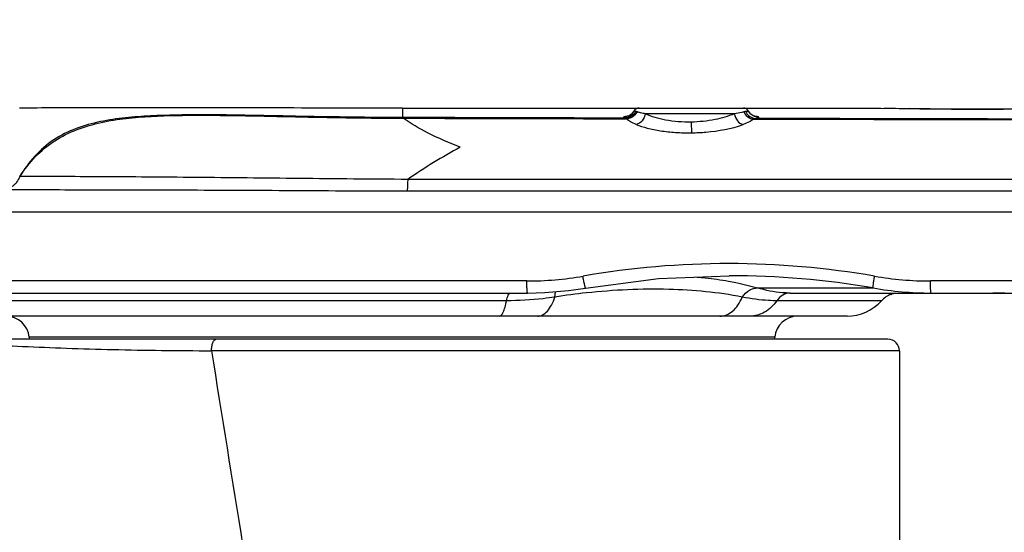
# Model space of a CAD drawing. Header units: millimetres. Extents: x 7426 to 8300, y 123 to 421.
# Tile 130 of 197: x 8134.49 to 8138.75, y 221.27 to 223.49. Entities that reach past the tile are written whole.
import ezdxf

# ---------------------------------------------------------------- set-up
doc = ezdxf.new("R2010")
doc.units = ezdxf.units.MM
for name, color, linetype in [('外形图', 7, 'Continuous'), ('尺寸标注', 7, 'Continuous'), ('运动范围', 7, 'Continuous')]:
    doc.layers.add(name, color=color, linetype=linetype)
doc.styles.add('微软雅黑', font='msyh.ttc')
doc.dimstyles.new('尺寸标注_1_20比例', dxfattribs={"dimtxt": 1.5, "dimasz": 1.25, "dimexe": 0.5, "dimexo": 0.4, "dimgap": 0.5, "dimtad": 1, "dimdec": 1, "dimlfac": 20, "dimdsep": 46, "dimtxsty": '微软雅黑', "dimcen": 0.09, "dimadec": 0, "dimazin": 0, "dimtp": 0.01, "dimtm": 0.01, "dimtfac": 1, "dimtdec": 1, "dimtofl": 0, "dimtmove": 0, "dimatfit": 3, "dimfxl": 1, "dimtolj": 1, "dimarcsym": 0})

# ---------------------------------------------------------------- blocks, each defined once
blk = doc.blocks.new('*D1270')
at = {"layer": 'Defpoints', "color": 0}
for p in [(8171.7993, 231.3206), (8226.044, 230.3839), (8100.9141, 219.9546), (8166.8965, 219.9546), (8234.12, 219.9546)]:
    blk.add_point(p, dxfattribs=at)
at = {"layer": '尺寸标注', "color": 0, "lineweight": -2}
blk.add_arc((8166.8965, 219.9546), 12.3783, 15.78836, 174.21164, dxfattribs=at)
at = {"layer": '尺寸标注', "color": 0}
for points in [[(8178.6047, 223.2761), (8179.0109, 223.369), (8179.0868, 222.1041)], [(8154.3732, 221.2135), (8154.7894, 221.1925), (8154.5182, 219.9546)]]:
    blk.add_solid(points, dxfattribs=at)
at = {"layer": '尺寸标注', "color": 0, "insert": (8165.7062, 233.56), "char_height": 1.5, "attachment_point": 5, "rotation": 5, "style": '微软雅黑'}
blk.add_mtext('\\A1;-\\A1;170%%d', dxfattribs=at)

msp = doc.modelspace()

# ---------------------------------------------------------------- linework, layer by layer
at = {"layer": '外形图', "color": 7, "linetype": 'Continuous'}
for p, q in [((8136.1487, 223.1046), (8136.1487, 223.0636)), ((8136.1487, 223.1046), (8138.2155, 223.1046)), ((8137.1388, 223.0782), (8137.1287, 223.0713)), ((8137.149, 223.0913), (8137.1388, 223.0782)), ((8137.1556, 223.0901), (8137.149, 223.0913)), ((8137.5827, 223.08), (8137.1978, 223.08)), ((8137.6542, 223.0782), (8137.644, 223.0913)), ((8137.6643, 223.0713), (8137.6542, 223.0782)), ((8138.2155, 223.1046), (8138.3394, 223.1025)), ((8138.2155, 223.1046), (8138.2157, 223.1046)), ((8138.2683, 223.1037), (8138.2944, 223.1032)), ((8138.4291, 223.1014), (8138.3394, 223.1025)), ((8138.4186, 223.1015), (8138.4281, 223.1014)), ((8138.4281, 223.1014), (8138.4355, 223.1013)), ((8138.4284, 223.1014), (8138.4341, 223.1013)), ((8138.5382, 223.1004), (8138.4291, 223.1014)), ((8138.5112, 223.1006), (8138.528, 223.1004)), ((8138.528, 223.1004), (8138.5338, 223.1004)), ((8138.5338, 223.1004), (8138.5525, 223.1003)), ((8138.5338, 223.1004), (8138.5523, 223.1003)), ((8138.6985, 223.0997), (8138.5382, 223.1004)), ((8138.6328, 223.0998), (8138.6523, 223.0997)), ((8139.1443, 223.0997), (8138.6985, 223.0997)), ((8138.7465, 223.0996), (8138.7465, 223.0996)), ((8136.1486, 223.0606), (8136.1523, 223.0606)), ((8136.1486, 223.0606), (8136.1523, 223.0606)), ((8137.1115, 223.0611), (8137.0698, 223.0612)), ((8137.1115, 223.0581), (8137.1186, 223.058)), ((8137.1115, 223.0581), (8137.1186, 223.058)), ((8137.1287, 223.0713), (8137.1239, 223.0692)), ((8137.3965, 223.0438), (8137.3972, 222.9975)), ((8137.6696, 223.0691), (8137.6643, 223.0713)), ((8137.6663, 223.0568), (8137.6747, 223.0568)), ((8146.3872, 222.6546), (8133.9374, 222.6546)), ((8136.6859, 222.3567), (8133.9236, 222.3567)), ((8137.5607, 222.3796), (8137.5609, 222.3796)), ((8137.5609, 222.3796), (8137.5609, 222.3796)), ((8139.1265, 222.3567), (8138.4304, 222.3567)), ((8136.9401, 222.3261), (8136.9401, 222.3261)), ((8137.6832, 222.3265), (8138.1826, 222.3265)), ((8133.9736, 222.3046), (8136.6894, 222.3046)), ((8136.5988, 222.2713), (8134.0742, 222.2713)), ((8136.6151, 222.3046), (8136.615, 222.3046)), ((8138.2188, 222.2713), (8137.766, 222.2713)), ((8137.8242, 222.3046), (8139.1288, 222.3046)), ((8138.2596, 222.2987), (8138.2679, 222.302)), ((8138.2679, 222.302), (8138.2697, 222.3028)), ((8138.2698, 222.3028), (8138.2736, 222.304)), ((8138.2736, 222.304), (8138.2739, 222.304)), ((8138.0698, 222.2046), (8134.2232, 222.2046)), ((8138.2465, 222.1046), (8133.8092, 222.1046)), ((8134.5357, 222.1133), (8134.5364, 222.1046)), ((8137.7573, 222.1133), (8134.5358, 222.1133)), ((8137.7566, 222.1046), (8137.7573, 222.1133)), ((8138.2965, 222.0546), (8135.3237, 222.0546)), ((8138.2965, 222.0546), (8138.2965, 221.1827))]:
    msp.add_line(p, q, dxfattribs=at)
for points in [[(8137.1246, 223.0696), (8137.1233, 223.0691), (8137.1229, 223.069)], [(8137.6673, 223.0695), (8137.6697, 223.069), (8137.6696, 223.0691)], [(8136.9401, 222.3261), (8137.2555, 222.3668), (8137.5607, 222.3796)], [(8136.6894, 222.3046), (8136.764, 222.3065), (8136.8662, 222.3152), (8136.9401, 222.3261)]]:
    msp.add_lwpolyline(points, dxfattribs=at)
for centre, radius, start, end in [((8137.1711, 223.0796), 0.025, 90, 151.9672), ((8137.196, 223.1804), 0.098, 251.7149, 252.9981), ((8137.6219, 223.0796), 0.025, 28.0239, 90), ((8137.6401, 223.0287), 0.0617, 105.2341, 105.9909), ((8137.6367, 223.0414), 0.0486, 102.699, 105.2975), ((8138.7683, 252.7403), 29.6409, 268.95651, 269.34291), ((8138.7532, 251.8638), 28.7643, 269.36439, 269.56284), ((8138.7527, 251.8022), 28.7027, 269.36687, 269.51808), ((8138.747, 250.939), 27.8394, 269.59942, 269.80484), ((8138.7485, 251.1936), 28.094, 269.60038, 269.764), ((8137.1468, 222.8887), 0.1825, 97.8748, 99.4074), ((8137.1544, 222.835), 0.2367, 97.6304, 97.9279), ((8137.6515, 223.1948), 0.1371, 279.7656, 281.0608), ((8146.0794, 3507.6009), 3284.552, 269.8533882, 269.9958924), ((8146.1284, 3888.3371), 3665.2901, 269.8678518, 269.9955536), ((8137.6627, 222.9845), 0.0853, 77.7157, 79.2789), ((8137.5015, 220.8792), 2.3329, 118.2158, 124.7472), ((8137.5588, 218.7492), 3.6827, 80.1472, 99.8361), ((8136.6868, 223.7689), 1.4122, 269.9655, 279.9034), ((8137.5612, 218.7186), 3.661, 80.2282, 90.0047), ((8138.4305, 223.77), 1.4133, 260.157, 269.9971), ((8138.4331, 223.7481), 1.4435, 260.0061, 269.9924), ((8137.2535, 219.4066), 2.9151, 96.0873, 98.8015), ((8138.0698, 222.4046), 0.2, 270, 318.1847), ((8138.2934, 222.2046), 0.1, 109.7539, 138.1847), ((8138.7001, 221.3046), 1, 1, 90), ((8134.4361, 222.1046), 0.1, 5, 90), ((8137.8569, 222.1046), 0.1, 90, 175), ((8138.2465, 222.0546), 0.05, 0, 90), ((8388.8229, 262.2423), 256.665, 189.008231, 189.197896)]:
    msp.add_arc(centre, radius, start, end, dxfattribs=at)
for points, knots in [([(8136.1487, 223.1046), (8135.9698, 223.1046), (8135.6448, 223.1048), (8135.2563, 223.1054), (8134.9883, 223.1055), (8134.8125, 223.1054), (8134.6495, 223.1051), (8134.5446, 223.1049), (8134.4939, 223.1037)], [0, 0, 0, 0, 0.324223, 0.589317, 0.704364, 0.809978, 0.907981, 1, 1, 1, 1]), ([(8136.1486, 223.0636), (8136.076, 223.0638), (8135.9308, 223.0649), (8135.713, 223.0685), (8135.4952, 223.0731), (8135.2775, 223.0763), (8135.096, 223.074), (8134.951, 223.0636), (8134.808, 223.043), (8134.6666, 222.995), (8134.5563, 222.8986), (8134.5137, 222.8392), (8134.4946, 222.8083)], [0, 0, 0, 0, 0.125109, 0.250219, 0.375319, 0.500402, 0.625447, 0.68796, 0.750468, 0.874922, 0.937423, 1, 1, 1, 1]), ([(8137.1556, 223.0901), (8137.1517, 223.0817), (8137.1392, 223.0669), (8137.1206, 223.0612), (8137.1115, 223.0611)], [0, 0, 0, 0, 0.503338, 1, 1, 1, 1]), ([(8137.1978, 223.08), (8137.196, 223.0691), (8137.1871, 223.0488), (8137.1685, 223.0355), (8137.1587, 223.0333)], [0, 0, 0, 0, 0.52462, 1, 1, 1, 1]), ([(8137.1978, 223.08), (8137.1948, 223.0805), (8137.1845, 223.0823), (8137.1743, 223.0845), (8137.1673, 223.0866)], [0, 0, 0, 0, 0.293639, 1, 1, 1, 1]), ([(8137.3965, 223.0438), (8137.3591, 223.0432), (8137.2912, 223.0482), (8137.225, 223.0667), (8137.1978, 223.08)], [0, 0, 0, 0, 0.552012, 1, 1, 1, 1]), ([(8137.5827, 223.08), (8137.5561, 223.0684), (8137.4945, 223.051), (8137.431, 223.0445), (8137.3965, 223.0438)], [0, 0, 0, 0, 0.457129, 1, 1, 1, 1]), ([(8137.6231, 223.088), (8137.6204, 223.0873), (8137.6071, 223.0839), (8137.5936, 223.0816), (8137.5827, 223.08)], [0, 0, 0, 0, 0.200155, 1, 1, 1, 1]), ([(8137.5827, 223.08), (8137.5846, 223.0691), (8137.5931, 223.0492), (8137.611, 223.0355), (8137.6205, 223.0332)], [0, 0, 0, 0, 0.532805, 1, 1, 1, 1]), ([(8137.644, 223.0913), (8137.6441, 223.0911), (8137.6425, 223.0907), (8137.6408, 223.0905), (8137.6364, 223.09), (8137.6334, 223.0897), (8137.6315, 223.0896)], [0, 0, 0, 0, 0.059644, 0.24485, 0.558931, 1, 1, 1, 1]), ([(8137.6315, 223.0896), (8137.6351, 223.0811), (8137.6472, 223.0659), (8137.6657, 223.0598), (8137.6747, 223.0597)], [0, 0, 0, 0, 0.506189, 1, 1, 1, 1]), ([(8138.2944, 223.1032), (8138.2974, 223.1032), (8138.3103, 223.103), (8138.3231, 223.1028), (8138.333, 223.1026)], [0, 0, 0, 0, 0.233185, 1, 1, 1, 1]), ([(8138.333, 223.1026), (8138.3371, 223.1026), (8138.3543, 223.1023), (8138.3715, 223.1021), (8138.3846, 223.1019)], [0, 0, 0, 0, 0.235321, 1, 1, 1, 1]), ([(8138.3846, 223.1019), (8138.3874, 223.1019), (8138.3987, 223.1017), (8138.41, 223.1016), (8138.4186, 223.1015)], [0, 0, 0, 0, 0.243146, 1, 1, 1, 1]), ([(8134.4947, 222.8082), (8134.5147, 222.8385), (8134.559, 222.8964), (8134.6436, 222.9662), (8134.7417, 223.0148), (8134.8467, 223.0444), (8134.9542, 223.0611), (8135.0987, 223.072), (8135.2798, 223.0745), (8135.497, 223.0711), (8135.7142, 223.0661), (8135.9314, 223.0621), (8136.0762, 223.0607), (8136.1486, 223.0606)], [0, 0, 0, 0, 0.062572, 0.125042, 0.187582, 0.250099, 0.312602, 0.375099, 0.500075, 0.625051, 0.750024, 0.875004, 1, 1, 1, 1]), ([(8136.1486, 223.0636), (8136.1489, 223.0636), (8136.1504, 223.0629), (8136.1515, 223.0616), (8136.1523, 223.0606)], [0, 0, 0, 0, 0.201721, 1, 1, 1, 1]), ([(8136.3986, 222.9349), (8136.3505, 222.9534), (8136.2658, 222.9907), (8136.1855, 223.037), (8136.1522, 223.0606)], [0, 0, 0, 0, 0.55856, 1, 1, 1, 1]), ([(8137.1115, 223.0611), (8137.1103, 223.0614), (8137.1083, 223.062), (8137.1059, 223.0626), (8137.1042, 223.0643), (8137.1046, 223.0649)], [0, 0, 0, 0, 0.428873, 0.730322, 1, 1, 1, 1]), ([(8137.1169, 223.0687), (8137.114, 223.0682), (8137.1102, 223.0676), (8137.1063, 223.0661), (8137.1046, 223.0653), (8137.1043, 223.0638), (8137.106, 223.0628), (8137.1082, 223.0619), (8137.1103, 223.0614), (8137.1115, 223.0611)], [0, 0, 0, 0, 0.396855, 0.52129, 0.597712, 0.643194, 0.711436, 0.828617, 1, 1, 1, 1]), ([(8137.1046, 223.0649), (8137.1053, 223.0661), (8137.1101, 223.0673), (8137.1141, 223.0682), (8137.1169, 223.0687)], [0, 0, 0, 0, 0.326532, 1, 1, 1, 1]), ([(8137.1115, 223.0611), (8137.1133, 223.0608), (8137.1158, 223.0599), (8137.1179, 223.0585), (8137.1185, 223.0581)], [0, 0, 0, 0, 0.72611, 1, 1, 1, 1]), ([(8137.1587, 223.0333), (8137.1503, 223.0367), (8137.1359, 223.0433), (8137.1228, 223.0529), (8137.1185, 223.0581)], [0, 0, 0, 0, 0.573718, 1, 1, 1, 1]), ([(8137.123, 223.0696), (8137.1247, 223.0699), (8137.1329, 223.0709), (8137.1411, 223.0716), (8137.1475, 223.0721)], [0, 0, 0, 0, 0.213156, 1, 1, 1, 1]), ([(8137.1587, 223.0333), (8137.1743, 223.0277), (8137.2085, 223.0161), (8137.2655, 223.0051), (8137.3295, 222.9985), (8137.3743, 222.9966), (8137.3972, 222.9975)], [0, 0, 0, 0, 0.204598, 0.446573, 0.716225, 1, 1, 1, 1]), ([(8137.3972, 222.9975), (8137.4182, 222.9979), (8137.4936, 223.0016), (8137.569, 223.0152), (8137.6205, 223.0332)], [0, 0, 0, 0, 0.278678, 1, 1, 1, 1]), ([(8137.655, 223.0489), (8137.6526, 223.0474), (8137.6415, 223.0413), (8137.6298, 223.0365), (8137.6205, 223.0332)], [0, 0, 0, 0, 0.220785, 1, 1, 1, 1]), ([(8137.6664, 223.0569), (8137.6656, 223.0562), (8137.6619, 223.0533), (8137.6581, 223.0507), (8137.655, 223.0489)], [0, 0, 0, 0, 0.230402, 1, 1, 1, 1]), ([(8137.6747, 223.0597), (8137.6769, 223.06), (8137.6806, 223.0606), (8137.6849, 223.062), (8137.6878, 223.0628), (8137.6888, 223.065), (8137.6862, 223.0663), (8137.681, 223.068), (8137.6754, 223.0689), (8137.6713, 223.0695)], [0, 0, 0, 0, 0.197069, 0.335652, 0.418157, 0.458295, 0.516986, 0.625431, 1, 1, 1, 1]), ([(8137.6714, 223.0694), (8137.672, 223.0694), (8137.6744, 223.069), (8137.6768, 223.0686), (8137.6786, 223.0683)], [0, 0, 0, 0, 0.273754, 1, 1, 1, 1]), ([(8137.6882, 223.0637), (8137.6874, 223.0628), (8137.6836, 223.0616), (8137.6802, 223.0607), (8137.6778, 223.0602)], [0, 0, 0, 0, 0.342759, 1, 1, 1, 1]), ([(8137.6808, 223.0678), (8137.6821, 223.0675), (8137.6843, 223.0672), (8137.6893, 223.0649), (8137.6882, 223.0637)], [0, 0, 0, 0, 0.456527, 1, 1, 1, 1]), ([(8134.4946, 222.8083), (8134.491, 222.7998), (8134.485, 222.7876), (8134.4738, 222.7745), (8134.4573, 222.7615), (8134.4418, 222.7543), (8134.4293, 222.7508)], [0, 0, 0, 0, 0.306039, 0.445284, 0.569762, 1, 1, 1, 1]), ([(8136.1719, 222.7961), (8136.0155, 222.7966), (8135.7088, 222.7999), (8135.2657, 222.8044), (8134.863, 222.8079), (8134.6107, 222.8082), (8134.4947, 222.8082)], [0, 0, 0, 0, 0.279793, 0.548621, 0.792496, 1, 1, 1, 1]), ([(8136.1719, 222.796), (8136.171, 222.7891), (8136.17, 222.7721), (8136.1696, 222.7552), (8136.1696, 222.7454)], [0, 0, 0, 0, 0.417441, 1, 1, 1, 1]), ([(8139.5935, 222.7951), (8139.3082, 222.795), (8138.7377, 222.7952), (8137.8822, 222.7953), (8137.027, 222.7958), (8136.4569, 222.7965), (8136.1719, 222.796)], [0, 0, 0, 0, 0.250124, 0.500172, 0.750128, 1, 1, 1, 1]), ([(8136.1696, 222.7454), (8136.0868, 222.7454), (8135.9222, 222.7453), (8135.6776, 222.747), (8135.4389, 222.748), (8135.2092, 222.7491), (8134.9914, 222.7498), (8134.7884, 222.7497), (8134.6296, 222.7504), (8134.5118, 222.7504), (8134.4562, 222.7504), (8134.4293, 222.7508)], [0, 0, 0, 0, 0.142654, 0.283881, 0.42164, 0.554192, 0.679852, 0.797023, 0.904192, 0.953604, 1, 1, 1, 1]), ([(8145.8399, 222.7281), (8145.7393, 222.7337), (8145.5377, 222.7388), (8145.2353, 222.741), (8144.9329, 222.743), (8144.5297, 222.7452), (8144.0257, 222.7463), (8143.421, 222.745), (8142.8162, 222.7445), (8142.0101, 222.7452), (8141.0025, 222.745), (8139.7936, 222.745), (8138.5851, 222.7451), (8137.3772, 222.7451), (8136.572, 222.7453), (8136.1696, 222.7454)], [0, 0, 0, 0, 0.03127, 0.062545, 0.093815, 0.125085, 0.187624, 0.25016, 0.312692, 0.37522, 0.500259, 0.625269, 0.750238, 0.875154, 1, 1, 1, 1]), ([(8136.6894, 222.3046), (8136.689, 222.3046), (8136.6885, 222.3065), (8136.688, 222.309), (8136.6875, 222.3141), (8136.687, 222.3204), (8136.6866, 222.3283), (8136.6862, 222.3405), (8136.686, 222.3502), (8136.6858, 222.3568)], [0, 0, 0, 0, 0.022907, 0.081253, 0.174658, 0.299398, 0.450752, 0.622809, 1, 1, 1, 1]), ([(8136.9401, 222.3261), (8136.9397, 222.3261), (8136.9391, 222.328), (8136.9381, 222.3304), (8136.9369, 222.3354), (8136.9354, 222.3416), (8136.9337, 222.3494), (8136.9313, 222.3615), (8136.9296, 222.3711), (8136.9285, 222.3776)], [0, 0, 0, 0, 0.022071, 0.080415, 0.174171, 0.299378, 0.451215, 0.623499, 1, 1, 1, 1]), ([(8137.4227, 222.3739), (8137.4342, 222.3729), (8137.4794, 222.3686), (8137.5243, 222.3621), (8137.5576, 222.3561)], [0, 0, 0, 0, 0.255069, 1, 1, 1, 1]), ([(8137.5576, 222.3561), (8137.5684, 222.3541), (8137.6106, 222.3458), (8137.6524, 222.3355), (8137.6832, 222.3265)], [0, 0, 0, 0, 0.255295, 1, 1, 1, 1]), ([(8138.1826, 222.3265), (8138.182, 222.3282), (8138.1828, 222.3341), (8138.1836, 222.345), (8138.1859, 222.3602), (8138.1878, 222.3715), (8138.1889, 222.3776)], [0, 0, 0, 0, 0.107542, 0.332136, 0.643875, 1, 1, 1, 1]), ([(8138.4329, 222.3046), (8138.4324, 222.3046), (8138.4323, 222.3069), (8138.4317, 222.3094), (8138.4314, 222.3145), (8138.431, 222.3203), (8138.4307, 222.3276), (8138.4304, 222.3399), (8138.4303, 222.3498), (8138.4304, 222.3567)], [0, 0, 0, 0, 0.02504, 0.089228, 0.184026, 0.297998, 0.433653, 0.599995, 1, 1, 1, 1]), ([(8136.8074, 222.2873), (8136.8075, 222.2896), (8136.8081, 222.2975), (8136.8094, 222.3054), (8136.8111, 222.3109)], [0, 0, 0, 0, 0.280881, 1, 1, 1, 1]), ([(8137.6172, 222.2873), (8137.5127, 222.3077), (8137.2875, 222.3284), (8137.0622, 222.3178), (8136.9443, 222.3052)], [0, 0, 0, 0, 0.473303, 1, 1, 1, 1]), ([(8137.6172, 222.2873), (8137.6254, 222.2991), (8137.6441, 222.3189), (8137.6711, 222.3273), (8137.6832, 222.3265)], [0, 0, 0, 0, 0.543237, 1, 1, 1, 1]), ([(8137.8242, 222.3046), (8137.813, 222.3046), (8137.7653, 222.3065), (8137.7181, 222.316), (8137.6832, 222.3265)], [0, 0, 0, 0, 0.235383, 1, 1, 1, 1]), ([(8136.5662, 222.2046), (8136.5696, 222.2046), (8136.5777, 222.2097), (8136.5854, 222.2239), (8136.5931, 222.245), (8136.5969, 222.2618), (8136.5988, 222.2713)], [0, 0, 0, 0, 0.130941, 0.333618, 0.625057, 1, 1, 1, 1]), ([(8136.5988, 222.2713), (8136.6004, 222.2797), (8136.6026, 222.2908), (8136.6109, 222.3046), (8136.615, 222.3046)], [0, 0, 0, 0, 0.67342, 1, 1, 1, 1]), ([(8136.8074, 222.2873), (8136.7905, 222.2846), (8136.7213, 222.275), (8136.6514, 222.2713), (8136.5988, 222.2713)], [0, 0, 0, 0, 0.245838, 1, 1, 1, 1]), ([(8136.7329, 222.2046), (8136.7403, 222.2046), (8136.7565, 222.2092), (8136.7771, 222.2271), (8136.7946, 222.2539), (8136.8035, 222.2754), (8136.8074, 222.2873)], [0, 0, 0, 0, 0.188722, 0.410233, 0.680558, 1, 1, 1, 1]), ([(8137.5206, 222.2046), (8137.5301, 222.2046), (8137.5501, 222.2088), (8137.577, 222.2262), (8137.6002, 222.2531), (8137.612, 222.2752), (8137.6172, 222.2873)], [0, 0, 0, 0, 0.212062, 0.443331, 0.705296, 1, 1, 1, 1]), ([(8137.766, 222.2713), (8137.7543, 222.2713), (8137.7044, 222.2727), (8137.6547, 222.2797), (8137.6172, 222.2873)], [0, 0, 0, 0, 0.233863, 1, 1, 1, 1]), ([(8137.766, 222.2713), (8137.7522, 222.2516), (8137.7182, 222.218), (8137.6715, 222.2046), (8137.6495, 222.2046)], [0, 0, 0, 0, 0.521581, 1, 1, 1, 1]), ([(8137.8242, 222.3046), (8137.8132, 222.3046), (8137.7898, 222.2979), (8137.7728, 222.2811), (8137.766, 222.2713)], [0, 0, 0, 0, 0.478385, 1, 1, 1, 1]), ([(8138.2596, 222.2987), (8138.2595, 222.2988), (8138.2605, 222.2991), (8138.2613, 222.3), (8138.2637, 222.3011), (8138.2654, 222.3019), (8138.2665, 222.3023)], [0, 0, 0, 0, 0.062963, 0.250826, 0.562954, 1, 1, 1, 1]), ([(8138.2665, 222.3023), (8138.2672, 222.3027), (8138.2712, 222.304), (8138.2754, 222.3046), (8138.2788, 222.3046)], [0, 0, 0, 0, 0.199737, 1, 1, 1, 1]), ([(8133.8094, 222.101), (8133.8775, 222.1009), (8133.9726, 222.0981), (8134.0936, 222.0917), (8134.2001, 222.0865), (8134.3376, 222.0811), (8134.5122, 222.074), (8134.7003, 222.0657), (8134.9004, 222.0599), (8135.1095, 222.0561), (8135.2516, 222.0555), (8135.3237, 222.0546)], [0, 0, 0, 0, 0.134854, 0.188401, 0.23992, 0.345898, 0.460949, 0.585861, 0.718707, 0.857222, 1, 1, 1, 1]), ([(8135.3237, 222.0546), (8135.3237, 222.061), (8135.3246, 222.073), (8135.3278, 222.087), (8135.3319, 222.0959), (8135.3357, 222.1016), (8135.3401, 222.1046), (8135.3428, 222.1046)], [0, 0, 0, 0, 0.338307, 0.633386, 0.754347, 0.854508, 1, 1, 1, 1])]:
    msp.add_open_spline(points, degree=3, knots=knots, dxfattribs=at)
for points in [[(8137.162, 223.0884), (8137.1568, 223.0774), (8137.1471, 223.0677), (8137.1359, 223.0626)], [(8137.1576, 223.0898), (8137.1569, 223.0899), (8137.1562, 223.09), (8137.1556, 223.0901)], [(8137.162, 223.0884), (8137.1606, 223.089), (8137.1591, 223.0895), (8137.1576, 223.0898)], [(8137.1652, 223.0873), (8137.1641, 223.0877), (8137.1631, 223.088), (8137.162, 223.0884)], [(8137.6231, 223.088), (8137.6282, 223.0769), (8137.6377, 223.067), (8137.6488, 223.0617)], [(8137.6315, 223.0896), (8137.6297, 223.0895), (8137.6278, 223.0892), (8137.626, 223.0888)], [(8138.6521, 223.0997), (8138.6675, 223.0997), (8138.6829, 223.0996), (8138.6983, 223.0996)], [(8138.6523, 223.0997), (8138.6674, 223.0997), (8138.6825, 223.0996), (8138.6976, 223.0996)], [(8138.6976, 223.0996), (8138.7139, 223.0996), (8138.7302, 223.0996), (8138.7465, 223.0996)], [(8138.6983, 223.0996), (8138.7143, 223.0996), (8138.7304, 223.0996), (8138.7465, 223.0996)], [(8136.7517, 223.062), (8136.5507, 223.0626), (8136.3497, 223.0632), (8136.1487, 223.0636)], [(8137.1115, 223.0611), (8136.7905, 223.0619), (8136.4696, 223.0628), (8136.1487, 223.0636)], [(8136.1522, 223.0606), (8136.472, 223.0597), (8136.7917, 223.0589), (8137.1115, 223.0581)], [(8137.0698, 223.0612), (8136.9637, 223.0614), (8136.8577, 223.0617), (8136.7517, 223.062)], [(8137.123, 223.0696), (8137.1209, 223.0694), (8137.1189, 223.0691), (8137.1169, 223.0687)], [(8137.1359, 223.0626), (8137.1305, 223.0601), (8137.1245, 223.0586), (8137.1185, 223.0581)], [(8137.6488, 223.0617), (8137.6543, 223.059), (8137.6603, 223.0574), (8137.6664, 223.0569)], [(8137.6663, 223.0568), (8137.6689, 223.0583), (8137.6718, 223.0593), (8137.6747, 223.0597)], [(8140.5877, 223.0536), (8139.6167, 223.0553), (8138.6457, 223.0573), (8137.6747, 223.0597)]]:
    msp.add_open_spline(points, degree=3, dxfattribs=at)
at = {"layer": '运动范围'}
msp.add_arc((8166.8965, 219.9546), 60.06, 10, 350, dxfattribs=at)

# ---------------------------------------------------------------- dimensions: what is measured, and where the dimension line sits
at = {"layer": '尺寸标注'}
dim = msp.add_angular_dim_2l(base=(8171.7993, 231.3206), line1=((8100.9141, 219.9546), (8234.12, 219.9546)), line2=((8166.8965, 219.9546), (8226.044, 230.3839)), text='\\A1;-<>', dimstyle='尺寸标注_1_20比例', override={"dimtxsty": '微软雅黑'}, dxfattribs=at)
dim.commit()
dim.dimension.update_dxf_attribs({"geometry": '*D1270', "text_midpoint": (8165.7062, 233.56)})

doc.saveas('drawing.dxf')
